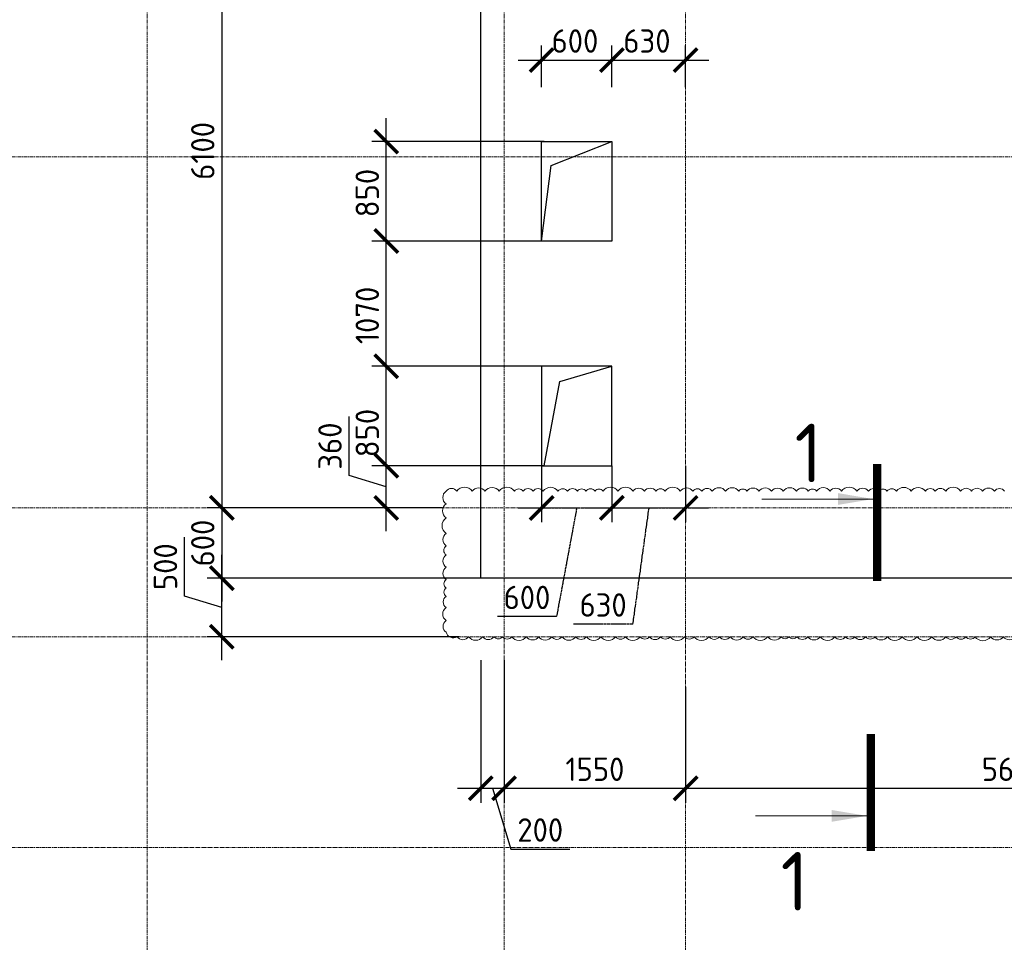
# Model space of a CAD drawing. Header units: millimetres. Extents: x -5898314 to 1055204, y -720802 to 1562611.
# Tile 139 of 256: x -172422 to -164008, y -88778 to -80896. Entities that reach past the tile are written whole.
import ezdxf

# ---------------------------------------------------------------- set-up
doc = ezdxf.new("R2010")
doc.units = ezdxf.units.MM
for name, pattern in [('______5', [1100, 800, -100, 100, -100]), ('CENTER2', [28.575, 19.05, -3.175, 3.175, -3.175]), ('осевая', [50.8, 31.75, -6.35, 6.35, -6.35])]:
    doc.linetypes.add(name, pattern=pattern)
for name, color, linetype, lineweight in [('907Сл Осевые', 1, 'Continuous', 0), ('_0.5', 94, 'Continuous', 50), ('Standard', 7, 'Continuous', 25), ('Осевая', 10, 'CENTER2', 20), ('Оси', 40, '______5', 18), ('Перекрытие ж_бетон', 1, 'Continuous', 30), ('Размерная линия_ общее', 7, 'Continuous', 25), ('Узлы', 7, 'Continuous', 0)]:
    doc.layers.add(name, color=color, linetype=linetype, lineweight=lineweight)
doc.styles.add('GOST-2.304_Type-B', font='GOST_Common.ttf')
doc.dimstyles.new('СПДС', dxfattribs={"dimscale": 100, "dimtxt": 2.5, "dimasz": 2, "dimexe": 1.25, "dimexo": 0, "dimtad": 1, "dimdec": 0, "dimrnd": 5, "dimtxsty": 'GOST-2.304_Type-B', "dimblk": 'ARCHTICK', "dimcen": 2.5, "dimdle": 2, "dimclrd": 1, "dimclre": 1, "dimclrt": 1, "dimadec": 0, "dimazin": 2, "dimtfac": 0.75, "dimtdec": 0, "dimtmove": 1, "dimatfit": 3, "dimfxl": 1, "dimtfillclr": 256, "dimtolj": 1, "dimarcsym": 1})

# ---------------------------------------------------------------- blocks, each defined once
blk = doc.blocks.new('оси блок 2')
at = {"layer": 'Оси', "color": 16, "linetype": 'осевая', "lineweight": 0, "transparency": 33554687}
for p, q in [((-68904.7, -322543), (-68904.7, -347914.1)), ((-65854.7, -322543), (-65854.7, -347914.1)), ((-64304.7, -322543), (-64304.7, -347914.1)), ((-89822.3, -329401.3), (-37238.5, -329401.3)), ((-89822.3, -332401.3), (-37238.5, -332401.3)), ((-89822.3, -333501.3), (-37238.5, -333501.3)), ((-89822.3, -335301.3), (-37238.5, -335301.3))]:
    blk.add_line(p, q, dxfattribs=at)
blk = doc.blocks.new('_ArchTick')
at = {"color": 0, "linetype": 'ByBlock', "const_width": 0.15}
blk.add_lwpolyline([(-0.5, -0.5), (0.5, 0.5)], dxfattribs=at)
blk = doc.blocks.new('*D1632')
at = {"layer": '907Сл Осевые', "color": 1, "lineweight": -2, "transparency": 16777216}
for p, q in [((-170694.4, -78767.2), (-170694.4, -85267.2)), ((-168481.5, -78967.2), (-170819.4, -78967.2)), ((-168808.2, -85067.2), (-170819.4, -85067.2))]:
    blk.add_line(p, q, dxfattribs=at)
at = {"layer": 'DEFPOINTS', "color": 0, "lineweight": 0, "transparency": 16777216}
for p in [(-168481.5, -78967.2, 360), (-170694.4, -85067.2), (-168808.2, -85067.2)]:
    blk.add_point(p, dxfattribs=at)
at = {"layer": '907Сл Осевые', "color": 1, "lineweight": -2, "transparency": 16777216, "xscale": 200, "yscale": 200, "zscale": 200}
for p, rotation in [((-170694.4, -78967.2), 90), ((-170694.4, -85067.2), 270)]:
    blk.add_blockref('_ArchTick', p, dxfattribs=dict(at, rotation=rotation))
at = {"layer": '907Сл Осевые', "color": 1, "lineweight": 0, "transparency": 16777216, "insert": (-170856.9, -82017.2), "char_height": 200, "attachment_point": 5, "rotation": 90, "style": 'GOST-2.304_Type-B'}
blk.add_mtext('\\A1;6100', dxfattribs=at)
blk = doc.blocks.new('*D1663')
at = {"layer": '907Сл Осевые', "color": 1, "lineweight": -2, "transparency": 16777216}
for p, q in [((-171013.2, -85821.6), (-171013.2, -85316.6)), ((-170694.4, -86367.2), (-170694.4, -85467.2)), ((-168481.5, -85667.2), (-170819.4, -85667.2)), ((-170694.4, -85917.2), (-171013.2, -85821.6)), ((-168664.8, -86167.2), (-170819.4, -86167.2))]:
    blk.add_line(p, q, dxfattribs=at)
at = {"layer": 'DEFPOINTS', "color": 0, "lineweight": 0, "transparency": 16777216}
for p in [(-170694.4, -85667.2), (-168481.5, -85667.2, 360), (-168664.8, -86167.2)]:
    blk.add_point(p, dxfattribs=at)
at = {"layer": '907Сл Осевые', "color": 1, "lineweight": -2, "transparency": 16777216, "xscale": 200, "yscale": 200, "zscale": 200}
for p, rotation in [((-170694.4, -85667.2), 90), ((-170694.4, -86167.2), 270)]:
    blk.add_blockref('_ArchTick', p, dxfattribs=dict(at, rotation=rotation))
at = {"layer": '907Сл Осевые', "color": 1, "lineweight": 0, "transparency": 16777216, "insert": (-171175.7, -85569.1), "char_height": 200, "attachment_point": 5, "rotation": 90, "style": 'GOST-2.304_Type-B'}
blk.add_mtext('\\A1;500', dxfattribs=at)
blk = doc.blocks.new('*D1633')
at = {"layer": '907Сл Осевые', "color": 1, "lineweight": -2, "transparency": 16777216}
for p, q in [((-168481.5, -86367.2), (-168481.5, -87587.4)), ((-168281.5, -86367.2), (-168281.5, -87587.4)), ((-168681.5, -87462.4), (-168081.5, -87462.4)), ((-168381.5, -87462.4), (-168225.8, -87981.2)), ((-168225.8, -87981.2), (-167720.8, -87981.2))]:
    blk.add_line(p, q, dxfattribs=at)
at = {"layer": 'DEFPOINTS', "color": 0, "lineweight": 0, "transparency": 16777216}
for p in [(-168481.5, -86367.2, 360), (-168281.5, -86367.2), (-168281.5, -87462.4)]:
    blk.add_point(p, dxfattribs=at)
at = {"layer": '907Сл Осевые', "color": 1, "lineweight": -2, "transparency": 16777216, "xscale": 200, "yscale": 200, "zscale": 200, "rotation": 180}
blk.add_blockref('_ArchTick', (-168481.5, -87462.4), dxfattribs=at)
at = {"layer": '907Сл Осевые', "color": 1, "lineweight": -2, "transparency": 16777216, "xscale": 200, "yscale": 200, "zscale": 200}
blk.add_blockref('_ArchTick', (-168281.5, -87462.4), dxfattribs=at)
at = {"layer": '907Сл Осевые', "color": 1, "lineweight": 0, "transparency": 16777216, "insert": (-167973.3, -87818.7), "char_height": 200, "attachment_point": 5, "style": 'GOST-2.304_Type-B'}
blk.add_mtext('\\A1;200', dxfattribs=at)
blk = doc.blocks.new('*D1634')
at = {"layer": '907Сл Осевые', "color": 1, "lineweight": -2, "transparency": 16777216}
for p, q in [((-166731.5, -86594.5), (-166731.5, -87587.4)), ((-168281.5, -86754.4), (-168281.5, -87587.4)), ((-168481.5, -87462.4), (-166531.5, -87462.4))]:
    blk.add_line(p, q, dxfattribs=at)
at = {"layer": 'DEFPOINTS', "color": 0, "lineweight": 0, "transparency": 16777216}
for p in [(-166731.5, -86594.5), (-168281.5, -86754.4), (-166731.5, -87462.4)]:
    blk.add_point(p, dxfattribs=at)
at = {"layer": '907Сл Осевые', "color": 1, "lineweight": -2, "transparency": 16777216, "xscale": 200, "yscale": 200, "zscale": 200, "rotation": 180}
blk.add_blockref('_ArchTick', (-168281.5, -87462.4), dxfattribs=at)
at = {"layer": '907Сл Осевые', "color": 1, "lineweight": -2, "transparency": 16777216, "xscale": 200, "yscale": 200, "zscale": 200}
blk.add_blockref('_ArchTick', (-166731.5, -87462.4), dxfattribs=at)
at = {"layer": '907Сл Осевые', "color": 1, "lineweight": 0, "transparency": 16777216, "insert": (-167506.5, -87299.9), "char_height": 200, "attachment_point": 5, "style": 'GOST-2.304_Type-B'}
blk.add_mtext('\\A1;1550', dxfattribs=at)
blk = doc.blocks.new('*D1664')
at = {"layer": '907Сл Осевые', "color": 1, "lineweight": -2, "transparency": 16777216}
for p, q in [((-161131.6, -85667.2), (-161131.6, -87587.4)), ((-166731.5, -86594.5), (-166731.5, -87587.4)), ((-166931.5, -87462.4), (-160931.6, -87462.4))]:
    blk.add_line(p, q, dxfattribs=at)
at = {"layer": 'DEFPOINTS', "color": 0, "lineweight": 0, "transparency": 16777216}
for p in [(-161131.6, -85667.2, 360), (-166731.5, -86594.5), (-161131.6, -87462.4)]:
    blk.add_point(p, dxfattribs=at)
at = {"layer": '907Сл Осевые', "color": 1, "lineweight": -2, "transparency": 16777216, "xscale": 200, "yscale": 200, "zscale": 200, "rotation": 180}
blk.add_blockref('_ArchTick', (-166731.5, -87462.4), dxfattribs=at)
at = {"layer": '907Сл Осевые', "color": 1, "lineweight": -2, "transparency": 16777216, "xscale": 200, "yscale": 200, "zscale": 200}
blk.add_blockref('_ArchTick', (-161131.6, -87462.4), dxfattribs=at)
at = {"layer": '907Сл Осевые', "color": 1, "lineweight": 0, "transparency": 16777216, "insert": (-163931.5, -87299.9), "char_height": 200, "attachment_point": 5, "style": 'GOST-2.304_Type-B'}
blk.add_mtext('\\A1;5600', dxfattribs=at)
blk = doc.blocks.new('*D1637')
at = {"layer": 'DEFPOINTS', "color": 0, "linetype": 'Continuous', "lineweight": 0, "transparency": 16777216}
for p in [(-161631.5, -82728.4), (-162631.5, -83167.2), (-161631.5, -83167.2)]:
    blk.add_point(p, dxfattribs=at)
at = {"layer": 'Размерная линия_ общее', "color": 1, "linetype": 'Continuous', "lineweight": -2, "transparency": 16777216}
for p, q in [((-162631.5, -83167.2), (-162631.5, -82603.4)), ((-161631.5, -83167.2), (-161631.5, -82603.4)), ((-162831.5, -82728.4), (-161431.5, -82728.4))]:
    blk.add_line(p, q, dxfattribs=at)
at = {"layer": 'Размерная линия_ общее', "color": 1, "linetype": 'Continuous', "lineweight": -2, "transparency": 16777216, "xscale": 200, "yscale": 200, "zscale": 200, "rotation": 180}
blk.add_blockref('_ArchTick', (-162631.5, -82728.4), dxfattribs=at)
at = {"layer": 'Размерная линия_ общее', "color": 1, "linetype": 'Continuous', "lineweight": -2, "transparency": 16777216, "xscale": 200, "yscale": 200, "zscale": 200}
blk.add_blockref('_ArchTick', (-161631.5, -82728.4), dxfattribs=at)
at = {"layer": 'Размерная линия_ общее', "color": 1, "linetype": 'Continuous', "lineweight": 0, "transparency": 16777216, "insert": (-162046.6, -82565.9), "char_height": 200, "width": 53571.429, "attachment_point": 5, "style": 'GOST-2.304_Type-B'}
blk.add_mtext('\\A1;1000', dxfattribs=at)
blk = doc.blocks.new('*D1638')
at = {"layer": 'DEFPOINTS', "color": 0, "linetype": 'Continuous', "lineweight": 0, "transparency": 16777216}
for p in [(-161131.6, -82728.4), (-161631.5, -82959.7), (-161131.6, -82959.7, 360)]:
    blk.add_point(p, dxfattribs=at)
at = {"layer": 'Размерная линия_ общее', "color": 1, "linetype": 'Continuous', "lineweight": -2, "transparency": 16777216}
for p, q in [((-161631.5, -82959.7), (-161631.5, -82603.4)), ((-161131.6, -82959.7), (-161131.6, -82603.4)), ((-161831.5, -82728.4), (-160931.6, -82728.4))]:
    blk.add_line(p, q, dxfattribs=at)
at = {"layer": 'Размерная линия_ общее', "color": 1, "linetype": 'Continuous', "lineweight": -2, "transparency": 16777216, "xscale": 200, "yscale": 200, "zscale": 200, "rotation": 180}
blk.add_blockref('_ArchTick', (-161631.5, -82728.4), dxfattribs=at)
at = {"layer": 'Размерная линия_ общее', "color": 1, "linetype": 'Continuous', "lineweight": -2, "transparency": 16777216, "xscale": 200, "yscale": 200, "zscale": 200}
blk.add_blockref('_ArchTick', (-161131.6, -82728.4), dxfattribs=at)
at = {"layer": 'Размерная линия_ общее', "color": 1, "linetype": 'Continuous', "lineweight": 0, "transparency": 16777216, "insert": (-161381.5, -82565.9), "char_height": 200, "width": 53571.429, "attachment_point": 5, "style": 'GOST-2.304_Type-B'}
blk.add_mtext('\\A1;500', dxfattribs=at)
blk = doc.blocks.new('*D1639')
at = {"layer": 'DEFPOINTS', "color": 0, "linetype": 'Continuous', "lineweight": 0, "transparency": 16777216}
for p in [(-167361.5, -81241.3), (-167961.5, -81472.6), (-167361.5, -81472.6)]:
    blk.add_point(p, dxfattribs=at)
at = {"layer": 'Размерная линия_ общее', "color": 1, "linetype": 'Continuous', "lineweight": -2, "transparency": 16777216}
for p, q in [((-167961.5, -81472.6), (-167961.5, -81116.3)), ((-167361.5, -81472.6), (-167361.5, -81116.3)), ((-168161.5, -81241.3), (-167161.5, -81241.3))]:
    blk.add_line(p, q, dxfattribs=at)
at = {"layer": 'Размерная линия_ общее', "color": 1, "linetype": 'Continuous', "lineweight": -2, "transparency": 16777216, "xscale": 200, "yscale": 200, "zscale": 200, "rotation": 180}
blk.add_blockref('_ArchTick', (-167961.5, -81241.3), dxfattribs=at)
at = {"layer": 'Размерная линия_ общее', "color": 1, "linetype": 'Continuous', "lineweight": -2, "transparency": 16777216, "xscale": 200, "yscale": 200, "zscale": 200}
blk.add_blockref('_ArchTick', (-167361.5, -81241.3), dxfattribs=at)
at = {"layer": 'Размерная линия_ общее', "color": 1, "linetype": 'Continuous', "lineweight": 0, "transparency": 16777216, "insert": (-167676.6, -81078.8), "char_height": 200, "width": 53571.429, "attachment_point": 5, "style": 'GOST-2.304_Type-B'}
blk.add_mtext('\\A1;600', dxfattribs=at)
blk = doc.blocks.new('*D1640')
at = {"layer": 'DEFPOINTS', "color": 0, "linetype": 'Continuous', "lineweight": 0, "transparency": 16777216}
for p in [(-166731.5, -81241.3), (-167361.5, -81472.6), (-166731.5, -81472.6)]:
    blk.add_point(p, dxfattribs=at)
at = {"layer": 'Размерная линия_ общее', "color": 1, "linetype": 'Continuous', "lineweight": -2, "transparency": 16777216}
for p, q in [((-167361.5, -81472.6), (-167361.5, -81116.3)), ((-166731.5, -81472.6), (-166731.5, -81116.3)), ((-167561.5, -81241.3), (-166531.5, -81241.3))]:
    blk.add_line(p, q, dxfattribs=at)
at = {"layer": 'Размерная линия_ общее', "color": 1, "linetype": 'Continuous', "lineweight": -2, "transparency": 16777216, "xscale": 200, "yscale": 200, "zscale": 200, "rotation": 180}
blk.add_blockref('_ArchTick', (-167361.5, -81241.3), dxfattribs=at)
at = {"layer": 'Размерная линия_ общее', "color": 1, "linetype": 'Continuous', "lineweight": -2, "transparency": 16777216, "xscale": 200, "yscale": 200, "zscale": 200}
blk.add_blockref('_ArchTick', (-166731.5, -81241.3), dxfattribs=at)
at = {"layer": 'Размерная линия_ общее', "color": 1, "linetype": 'Continuous', "lineweight": 0, "transparency": 16777216, "insert": (-167061.6, -81078.8), "char_height": 200, "width": 53571.429, "attachment_point": 5, "style": 'GOST-2.304_Type-B'}
blk.add_mtext('\\A1;630', dxfattribs=at)
blk = doc.blocks.new('*D1644')
at = {"layer": 'DEFPOINTS', "color": 0, "linetype": 'Continuous', "lineweight": 0, "transparency": 16777216}
for p in [(-169166, -79117.2), (-168508.8, -79117.2), (-168508.8, -80217.2)]:
    blk.add_point(p, dxfattribs=at)
at = {"layer": 'Размерная линия_ общее', "color": 1, "linetype": 'Continuous', "lineweight": -2, "transparency": 16777216}
for p, q in [((-169166, -80417.2), (-169166, -78917.2)), ((-168508.8, -79117.2), (-169291, -79117.2)), ((-168508.8, -80217.2), (-169291, -80217.2))]:
    blk.add_line(p, q, dxfattribs=at)
at = {"layer": 'Размерная линия_ общее', "color": 1, "linetype": 'Continuous', "lineweight": -2, "transparency": 16777216, "xscale": 200, "yscale": 200, "zscale": 200}
for p, rotation in [((-169166, -79117.2), 90), ((-169166, -80217.2), 270)]:
    blk.add_blockref('_ArchTick', p, dxfattribs=dict(at, rotation=rotation))
at = {"layer": 'Размерная линия_ общее', "color": 1, "linetype": 'Continuous', "lineweight": 0, "transparency": 16777216, "insert": (-169328.5, -79688.8), "char_height": 200, "width": 71428.571, "attachment_point": 5, "rotation": 90, "style": 'GOST-2.304_Type-B'}
blk.add_mtext('\\A1;1100', dxfattribs=at)
blk = doc.blocks.new('*D1647')
at = {"layer": 'DEFPOINTS', "color": 0, "linetype": 'Continuous', "lineweight": 0, "transparency": 16777216}
for p in [(-169288.7, -83857.2), (-167938.9, -83857.2), (-167938.9, -84707.2)]:
    blk.add_point(p, dxfattribs=at)
at = {"layer": 'Размерная линия_ общее', "color": 1, "linetype": 'Continuous', "lineweight": -2, "transparency": 16777216}
for p, q in [((-169288.7, -84907.2), (-169288.7, -83657.2)), ((-167938.9, -83857.2), (-169413.7, -83857.2)), ((-167938.9, -84707.2), (-169413.7, -84707.2))]:
    blk.add_line(p, q, dxfattribs=at)
at = {"layer": 'Размерная линия_ общее', "color": 1, "linetype": 'Continuous', "lineweight": -2, "transparency": 16777216, "xscale": 200, "yscale": 200, "zscale": 200}
for p, rotation in [((-169288.7, -83857.2), 90), ((-169288.7, -84707.2), 270)]:
    blk.add_blockref('_ArchTick', p, dxfattribs=dict(at, rotation=rotation))
at = {"layer": 'Размерная линия_ общее', "color": 1, "linetype": 'Continuous', "lineweight": 0, "transparency": 16777216, "insert": (-169451.2, -84427.7), "char_height": 200, "width": 53571.429, "attachment_point": 5, "rotation": 90, "style": 'GOST-2.304_Type-B'}
blk.add_mtext('\\A1;850', dxfattribs=at)
blk = doc.blocks.new('*D1648')
at = {"layer": 'DEFPOINTS', "color": 0, "linetype": 'Continuous', "lineweight": 0, "transparency": 16777216}
for p in [(-169288.7, -82787.2), (-167938.9, -82787.2), (-167938.9, -83857.2)]:
    blk.add_point(p, dxfattribs=at)
at = {"layer": 'Размерная линия_ общее', "color": 1, "linetype": 'Continuous', "lineweight": -2, "transparency": 16777216}
for p, q in [((-169288.7, -84057.2), (-169288.7, -82587.2)), ((-167938.9, -82787.2), (-169413.7, -82787.2)), ((-167938.9, -83857.2), (-169413.7, -83857.2))]:
    blk.add_line(p, q, dxfattribs=at)
at = {"layer": 'Размерная линия_ общее', "color": 1, "linetype": 'Continuous', "lineweight": -2, "transparency": 16777216, "xscale": 200, "yscale": 200, "zscale": 200}
for p, rotation in [((-169288.7, -82787.2), 90), ((-169288.7, -83857.2), 270)]:
    blk.add_blockref('_ArchTick', p, dxfattribs=dict(at, rotation=rotation))
at = {"layer": 'Размерная линия_ общее', "color": 1, "linetype": 'Continuous', "lineweight": 0, "transparency": 16777216, "insert": (-169451.2, -83422.6), "char_height": 200, "width": 71428.571, "attachment_point": 5, "rotation": 90, "style": 'GOST-2.304_Type-B'}
blk.add_mtext('\\A1;1070', dxfattribs=at)
blk = doc.blocks.new('*D1649')
at = {"layer": 'DEFPOINTS', "color": 0, "linetype": 'Continuous', "lineweight": 0, "transparency": 16777216}
for p in [(-169288.7, -81937.2), (-167938.9, -81937.2), (-167938.9, -82787.2)]:
    blk.add_point(p, dxfattribs=at)
at = {"layer": 'Размерная линия_ общее', "color": 1, "linetype": 'Continuous', "lineweight": -2, "transparency": 16777216}
for p, q in [((-169288.7, -82987.2), (-169288.7, -81737.2)), ((-167938.9, -81937.2), (-169413.7, -81937.2)), ((-167938.9, -82787.2), (-169413.7, -82787.2))]:
    blk.add_line(p, q, dxfattribs=at)
at = {"layer": 'Размерная линия_ общее', "color": 1, "linetype": 'Continuous', "lineweight": -2, "transparency": 16777216, "xscale": 200, "yscale": 200, "zscale": 200}
for p, rotation in [((-169288.7, -81937.2), 90), ((-169288.7, -82787.2), 270)]:
    blk.add_blockref('_ArchTick', p, dxfattribs=dict(at, rotation=rotation))
at = {"layer": 'Размерная линия_ общее', "color": 1, "linetype": 'Continuous', "lineweight": 0, "transparency": 16777216, "insert": (-169451.2, -82377.4), "char_height": 200, "width": 53571.429, "attachment_point": 5, "rotation": 90, "style": 'GOST-2.304_Type-B'}
blk.add_mtext('\\A1;850', dxfattribs=at)
blk = doc.blocks.new('*D1659')
at = {"layer": 'DEFPOINTS', "color": 0, "lineweight": 0, "transparency": 16777216}
for p in [(-167961.5, -84707.2), (-167361.5, -84707.2), (-167361.5, -85067.2)]:
    blk.add_point(p, dxfattribs=at)
at = {"layer": 'Осевая', "color": 1, "lineweight": -2, "transparency": 16777216}
for p, q in [((-167961.5, -84707.2), (-167961.5, -85192.2)), ((-167361.5, -84707.2), (-167361.5, -85192.2)), ((-168161.5, -85067.2), (-167161.5, -85067.2)), ((-167661.5, -85067.2), (-167834.1, -85994.7)), ((-167834.1, -85994.7), (-168339.1, -85994.7))]:
    blk.add_line(p, q, dxfattribs=at)
at = {"layer": 'Осевая', "color": 1, "lineweight": -2, "transparency": 16777216, "xscale": 200, "yscale": 200, "zscale": 200, "rotation": 180}
blk.add_blockref('_ArchTick', (-167961.5, -85067.2), dxfattribs=at)
at = {"layer": 'Осевая', "color": 1, "lineweight": -2, "transparency": 16777216, "xscale": 200, "yscale": 200, "zscale": 200}
blk.add_blockref('_ArchTick', (-167361.5, -85067.2), dxfattribs=at)
at = {"layer": 'Осевая', "color": 1, "lineweight": 0, "transparency": 16777216, "insert": (-168086.6, -85832.2), "char_height": 200, "attachment_point": 5, "style": 'GOST-2.304_Type-B'}
blk.add_mtext('\\A1;600', dxfattribs=at)
blk = doc.blocks.new('*D1631')
at = {"layer": 'DEFPOINTS', "color": 0, "lineweight": 0, "transparency": 16777216}
for p in [(-167361.5, -84707.2), (-166731.5, -84707.2), (-166731.5, -85067.2)]:
    blk.add_point(p, dxfattribs=at)
at = {"layer": 'Осевая', "color": 1, "lineweight": -2, "transparency": 16777216}
for p, q in [((-167361.5, -84707.2), (-167361.5, -85192.2)), ((-166731.5, -84707.2), (-166731.5, -85192.2)), ((-167561.5, -85067.2), (-166531.5, -85067.2)), ((-167046.5, -85067.2), (-167183.7, -86059.1)), ((-167183.7, -86059.1), (-167688.7, -86059.1))]:
    blk.add_line(p, q, dxfattribs=at)
at = {"layer": 'Осевая', "color": 1, "lineweight": -2, "transparency": 16777216, "xscale": 200, "yscale": 200, "zscale": 200, "rotation": 180}
blk.add_blockref('_ArchTick', (-167361.5, -85067.2), dxfattribs=at)
at = {"layer": 'Осевая', "color": 1, "lineweight": -2, "transparency": 16777216, "xscale": 200, "yscale": 200, "zscale": 200}
blk.add_blockref('_ArchTick', (-166731.5, -85067.2), dxfattribs=at)
at = {"layer": 'Осевая', "color": 1, "lineweight": 0, "transparency": 16777216, "insert": (-167436.2, -85896.6), "char_height": 200, "attachment_point": 5, "style": 'GOST-2.304_Type-B'}
blk.add_mtext('\\A1;630', dxfattribs=at)
blk = doc.blocks.new('*D1653')
at = {"layer": '_0.5', "color": 1, "lineweight": -2, "transparency": 16777216}
for p, q in [((-169607.4, -84791.6), (-169607.4, -84286.6)), ((-169288.7, -85267.2), (-169288.7, -84507.2)), ((-169288.7, -84707.2), (-169413.7, -84707.2)), ((-169288.7, -84887.2), (-169607.4, -84791.6)), ((-169288.7, -85067.2), (-169413.7, -85067.2))]:
    blk.add_line(p, q, dxfattribs=at)
at = {"layer": 'DEFPOINTS', "color": 0, "lineweight": 0, "transparency": 16777216}
for p in [(-169288.7, -84707.2), (-169288.7, -84707.2), (-169288.7, -85067.2)]:
    blk.add_point(p, dxfattribs=at)
at = {"layer": '_0.5', "color": 1, "lineweight": -2, "transparency": 16777216, "xscale": 200, "yscale": 200, "zscale": 200}
for p, rotation in [((-169288.7, -84707.2), 90), ((-169288.7, -85067.2), 270)]:
    blk.add_blockref('_ArchTick', p, dxfattribs=dict(at, rotation=rotation))
at = {"layer": '_0.5', "color": 1, "lineweight": 0, "transparency": 16777216, "insert": (-169769.9, -84539.1), "char_height": 200, "attachment_point": 5, "rotation": 90, "style": 'GOST-2.304_Type-B'}
blk.add_mtext('\\A1;360', dxfattribs=at)
blk = doc.blocks.new('*D1627')
at = {"layer": '907Сл Осевые', "color": 1, "lineweight": -2, "transparency": 16777216}
for p, q in [((-170694.4, -84867.2), (-170694.4, -85867.2)), ((-168808.2, -85067.2), (-170819.4, -85067.2)), ((-170108.9, -85667.2), (-170819.4, -85667.2))]:
    blk.add_line(p, q, dxfattribs=at)
at = {"layer": 'DEFPOINTS', "color": 0, "lineweight": 0, "transparency": 16777216}
for p in [(-168808.2, -85067.2), (-170694.4, -85667.2), (-170108.9, -85667.2)]:
    blk.add_point(p, dxfattribs=at)
at = {"layer": '907Сл Осевые', "color": 1, "lineweight": -2, "transparency": 16777216, "xscale": 200, "yscale": 200, "zscale": 200}
for p, rotation in [((-170694.4, -85067.2), 90), ((-170694.4, -85667.2), 270)]:
    blk.add_blockref('_ArchTick', p, dxfattribs=dict(at, rotation=rotation))
at = {"layer": '907Сл Осевые', "color": 1, "lineweight": 0, "transparency": 16777216, "insert": (-170856.9, -85367.2), "char_height": 200, "attachment_point": 5, "rotation": 90, "style": 'GOST-2.304_Type-B'}
blk.add_mtext('\\A1;600', dxfattribs=at)

msp = doc.modelspace()

# ---------------------------------------------------------------- linework, layer by layer
at = {"layer": '_0.5', "color": 240, "lineweight": 0, "true_color": 0xed1f24}
msp.add_lwpolyline([(-164005.86, -84924.17, 0.5205671), (-164092.1, -84924.17, 0.5205671), (-164194.1, -84924.17, 0.5205671), (-164287.92, -84924.17, 0.5205671), (-164381.11, -84924.17, 0.5205671), (-164508.58, -84924.17, 0.5205671), (-164598.75, -84924.17, 0.5205671), (-164682.67, -84924.17, 0.5205671), (-164804.33, -84924.17, 0.5205671), (-164928.91, -84924.17, 0.5205671), (-165010.57, -84924.17, 0.5205671), (-165080.56, -84924.17, 0.5205671), (-165168.77, -84924.17, 0.5205671), (-165266.82, -84924.17, 0.5205671), (-165399.46, -84924.17, 0.5205671), (-165496.78, -84924.17, 0.5205671), (-165612.38, -84924.17, 0.5205671), (-165683.16, -84924.17, 0.5205671), (-165784.01, -84924.17, 0.5205671), (-165897.31, -84924.17, 0.5205671), (-165997.04, -84924.17, 0.5205671), (-166104.28, -84924.17, 0.5205671), (-166207.5, -84924.17, 0.5205671), (-166276.98, -84924.17, 0.5205671), (-166389.14, -84924.17, 0.5205671), (-166503.25, -84924.17, 0.5205671), (-166592.11, -84924.17, 0.5205671), (-166669.88, -84924.17, 0.5205671), (-166776.31, -84924.17, 0.5205671), (-166906.02, -84924.17, 0.5205671), (-166985.24, -84924.17, 0.5205671), (-167083.23, -84924.17, 0.5205671), (-167180.22, -84924.17, 0.5205671), (-167309.25, -84924.17, 0.5205671), (-167437.07, -84924.17, 0.5205671), (-167504.39, -84924.17, 0.5205671), (-167583.59, -84924.17, 0.5205671), (-167655.36, -84924.17, 0.5205671), (-167740, -84924.17, 0.5205671), (-167821.91, -84924.17, 0.5205671), (-167948.18, -84924.17, 0.5205671), (-168035.04, -84924.17, 0.5205671), (-168119.23, -84924.17, 0.5205671), (-168193.68, -84924.17, 0.5205671), (-168325.1, -84924.17, 0.5205671), (-168445.74, -84924.17, 0.5205671), (-168554.95, -84924.17, 0.5205671), (-168686.4, -84924.17, 0.5205671), (-168777.8, -84924.17, 0.5205671), (-168777.8, -85033.48, 0.5205671), (-168777.8, -85151.97, 0.5205671), (-168777.8, -85285, 0.5205671), (-168777.8, -85390.64, 0.5205671), (-168777.8, -85468.8, 0.5205671), (-168777.8, -85574.56, 0.5205671), (-168777.8, -85680, 0.5205671), (-168777.8, -85751.89, 0.5205671), (-168777.8, -85822.67, 0.5205671), (-168777.8, -85917.76, 0.5205671), (-168777.8, -86029.8, 0.5205671), (-168777.8, -86129.55, 0.5205671), (-168685.63, -86167.19, 0.5205671), (-168585.38, -86167.19, 0.5205671), (-168465.55, -86167.19, 0.5205671), (-168368.75, -86167.19, 0.5205671), (-168295.48, -86167.19, 0.5205671), (-168217.4, -86167.19, 0.5205671), (-168092.05, -86167.19, 0.5205671), (-167986.5, -86167.19, 0.5205671), (-167875.68, -86167.19, 0.5205671), (-167787.45, -86167.19, 0.5205671), (-167670.19, -86167.19, 0.5205671), (-167579.69, -86167.19, 0.5205671), (-167455.58, -86167.19, 0.5205671), (-167328.68, -86167.19, 0.5205671), (-167245.27, -86167.19, 0.5205671), (-167119.91, -86167.19, 0.5205671), (-167039.74, -86167.19, 0.5205671), (-166944.6, -86167.19, 0.5205671), (-166863.59, -86167.19, 0.5205671), (-166739.42, -86167.19, 0.5205671), (-166659.63, -86167.19, 0.5205671), (-166530.99, -86167.19, 0.5205671), (-166442.2, -86167.19, 0.5205671), (-166348.89, -86167.19, 0.5205671), (-166239.24, -86167.19, 0.5205671), (-166156.23, -86167.19, 0.5205671), (-166029.94, -86167.19, 0.5205671), (-165914.91, -86167.19, 0.5205671), (-165847.9, -86167.19, 0.5205671), (-165779.88, -86167.19, 0.5205671), (-165687.11, -86167.19, 0.5205671), (-165581.23, -86167.19, 0.5205671), (-165455.5, -86167.19, 0.5205671), (-165364.12, -86167.19, 0.5205671), (-165286.65, -86167.19, 0.5205671), (-165192.33, -86167.19, 0.5205671), (-165113.53, -86167.19, 0.5205671), (-165007.71, -86167.19, 0.5205671), (-164880.9, -86167.19, 0.5205671), (-164753.59, -86167.19, 0.5205671), (-164627.03, -86167.19, 0.5205671), (-164507.23, -86167.19, 0.5205671), (-164420.03, -86167.19, 0.5205671), (-164336.45, -86167.19, 0.5205671), (-164257.55, -86167.19, 0.5205671), (-164125.26, -86167.19, 0.5205671), (-164016.24, -86167.19, 0.5205671), (-163912.81, -86167.19, 0.5205671)], format="xyb", dxfattribs=at)
at = {"layer": 'Standard', "color": 7, "linetype": 'Continuous', "lineweight": 25, "transparency": 33554687}
for points in [[(-167961.46, -82787.19), (-167879.47, -82142.02), (-167361.46, -81937.19)], [(-167938.91, -84707.19), (-167804.88, -83987.99), (-167361.46, -83857.19)]]:
    msp.add_lwpolyline(points, dxfattribs=at)
at = {"layer": 'Перекрытие ж_бетон', "color": 3, "elevation": 360}
msp.add_lwpolyline([(-168481.46, -78717.19), (-161131.6, -78717.19), (-161131.6, -85667.19), (-168481.46, -85667.19)], close=True, dxfattribs=at)
at = {"layer": 'Перекрытие ж_бетон', "color": 3}
for points in [[(-167961.46, -81937.19), (-167361.46, -81937.19), (-167361.46, -82787.19), (-167961.46, -82787.19), (-167961.46, -81937.19)], [(-167361.46, -83857.19), (-167961.46, -83857.19), (-167961.46, -84707.19), (-167361.46, -84707.19), (-167361.46, -83857.19)]]:
    msp.add_lwpolyline(points, close=True, dxfattribs=at)
at = {"layer": 'Узлы', "color": 1, "linetype": 'Continuous', "lineweight": 0}
for p, q in [((-165129.13, -84991.11), (-166079.13, -84991.11)), ((-165182.66, -87698.17), (-166132.66, -87698.17))]:
    msp.add_line(p, q, dxfattribs=at)
at = {"layer": 'Узлы', "color": 1, "linetype": 'Continuous', "lineweight": 0, "const_width": 70}
for points in [[(-165094.13, -84691.11), (-165094.13, -85691.11)], [(-165147.66, -87998.17), (-165147.66, -86998.17)]]:
    msp.add_lwpolyline(points, dxfattribs=at)
at = {"layer": 'Узлы', "color": 1, "linetype": 'Continuous', "lineweight": 0}
for points in [[(-165129.13, -84991.11), (-165429.58, -84940.83), (-165429.58, -85041.39)], [(-165182.66, -87698.17), (-165483.11, -87647.89), (-165483.11, -87748.45)]]:
    msp.add_solid(points, dxfattribs=at)

# ---------------------------------------------------------------- block references
at = {"layer": 'Размерная линия_ общее', "color": 218, "linetype": 'Continuous', "lineweight": 13, "true_color": 0x500050, "transparency": 33554687}
msp.add_blockref('оси блок 2', (-102426.75, 247334.13), dxfattribs=at)

# ---------------------------------------------------------------- texts
at = {"layer": 'Узлы', "color": 1, "linetype": 'Continuous', "lineweight": 0, "char_height": 500, "attachment_point": 5, "style": 'GOST-2.304_Type-B'}
for insert in [(-165681.32, -84597.79), (-165799.7, -88256.65)]:
    msp.add_mtext_dynamic_manual_height_columns('1', width=723.8798, gutter_width=25, heights=[0], dxfattribs=dict(at, insert=insert))

# ---------------------------------------------------------------- dimensions: what is measured, and where the dimension line sits
at = {"layer": '907Сл Осевые', "lineweight": 0}
for base, p1, p2, picture, middle in [((-170694.45, -85067.19), (-168481.46, -78967.19, 360), (-168808.17, -85067.19), '*D1632', (-170856.95, -82017.19)), ((-170694.45, -85667.19), (-168664.84, -86167.19), (-168481.46, -85667.19, 360), '*D1663', (-171175.7, -85759.06))]:
    dim = msp.add_linear_dim(base=base, p1=p1, p2=p2, angle=90, dimstyle='СПДС', override={"dimtxt": 2}, dxfattribs=at)
    dim.commit()
    dim.dimension.update_dxf_attribs({"geometry": picture, "text_midpoint": middle})
at = {"layer": '907Сл Осевые', "color": 4, "lineweight": 0}
dim = msp.add_linear_dim(base=(-170694.45, -85667.19), p1=(-168808.17, -85067.19), p2=(-170108.89, -85667.19), angle=90, dimstyle='СПДС', override={"dimtxt": 2}, dxfattribs=at)
dim.commit()
dim.dimension.update_dxf_attribs({"geometry": '*D1627', "text_midpoint": (-170856.95, -85367.19)})
at = {"layer": '907Сл Осевые', "lineweight": 0}
for base, p1, p2, picture, middle in [((-161131.6, -87462.41), (-166731.46, -86594.49), (-161131.6, -85667.19, 360), '*D1664', (-163931.53, -87299.91)), ((-168281.46, -87462.41), (-168481.46, -86367.19, 360), (-168281.46, -86367.19), '*D1633', (-168163.34, -87818.66)), ((-166731.46, -87462.41), (-168281.46, -86754.37), (-166731.46, -86594.49), '*D1634', (-167506.46, -87299.91))]:
    dim = msp.add_linear_dim(base=base, p1=p1, p2=p2, dimstyle='СПДС', override={"dimtxt": 2}, dxfattribs=at)
    dim.commit()
    dim.dimension.update_dxf_attribs({"geometry": picture, "text_midpoint": middle})
at = {"layer": '_0.5', "color": 1, "lineweight": 0}
dim = msp.add_linear_dim(base=(-169288.67, -84707.19), p1=(-169288.67, -85067.19), p2=(-169288.67, -84707.19), angle=90, dimstyle='СПДС', override={"dimtxt": 2}, dxfattribs=at)
dim.commit()
dim.dimension.update_dxf_attribs({"geometry": '*D1653', "text_midpoint": (-169769.92, -84729.06)})
at = {"layer": 'Осевая', "color": 4, "lineweight": 0}
for base, p1, p2, picture, middle in [((-167361.46, -85067.19), (-167961.46, -84707.19), (-167361.46, -84707.19), '*D1659', (-167896.56, -85994.67)), ((-166731.46, -85067.19), (-167361.46, -84707.19), (-166731.46, -84707.19), '*D1631', (-167246.2, -86059.09))]:
    dim = msp.add_linear_dim(base=base, p1=p1, p2=p2, dimstyle='СПДС', override={"dimtxt": 2}, dxfattribs=at)
    dim.commit()
    dim.dimension.update_dxf_attribs({"geometry": picture, "text_midpoint": middle, "dimtype": 160})
at = {"layer": 'Размерная линия_ общее', "color": 218, "linetype": 'Continuous', "lineweight": 0, "true_color": 0x500050, "transparency": 33554687}
for base, p1, p2, picture, middle in [((-169166.03, -79117.19), (-168508.81, -80217.19), (-168508.81, -79117.19), '*D1644', (-169166.03, -79688.75)), ((-169288.67, -82787.19), (-167938.91, -83857.19), (-167938.91, -82787.19), '*D1648', (-169288.67, -83422.57)), ((-169288.67, -81937.19), (-167938.91, -82787.19), (-167938.91, -81937.19), '*D1649', (-169288.67, -82377.36)), ((-169288.67, -83857.19), (-167938.91, -84707.19), (-167938.91, -83857.19), '*D1647', (-169288.67, -84427.66))]:
    dim = msp.add_linear_dim(base=base, p1=p1, p2=p2, angle=90, dimstyle='СПДС', override={"dimtxt": 2, "dimtmove": 0}, dxfattribs=at)
    dim.commit()
    dim.dimension.update_dxf_attribs({"geometry": picture, "text_midpoint": middle, "dimtype": 160})
for base, p1, p2, picture, middle in [((-167361.46, -81241.3), (-167961.46, -81472.59), (-167361.46, -81472.59), '*D1639', (-167676.63, -81241.3)), ((-166731.46, -81241.3), (-167361.46, -81472.59), (-166731.46, -81472.59), '*D1640', (-167061.63, -81241.3)), ((-161631.46, -82728.43), (-162631.46, -83167.19), (-161631.46, -83167.19), '*D1637', (-162046.63, -82728.43)), ((-161131.6, -82728.43), (-161631.46, -82959.72), (-161131.6, -82959.72, 360), '*D1638', (-161381.53, -82728.43))]:
    dim = msp.add_linear_dim(base=base, p1=p1, p2=p2, dimstyle='СПДС', override={"dimtxt": 2, "dimtmove": 0}, dxfattribs=at)
    dim.commit()
    dim.dimension.update_dxf_attribs({"geometry": picture, "text_midpoint": middle, "dimtype": 160})

doc.saveas('drawing.dxf')
